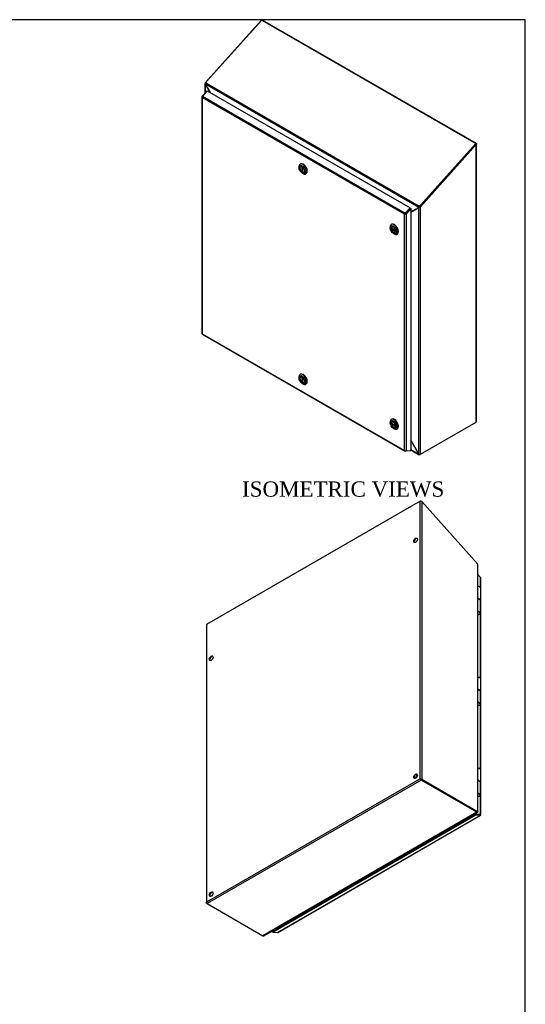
# Model space of a CAD drawing. Header units: inches. Extents: x 1 to 240, y -1 to 159.
# Tile 25 of 25: x 190 to 240, y 62 to 159. Entities that reach past the tile are written whole.
import ezdxf
from ezdxf.enums import TextEntityAlignment as Align

# ---------------------------------------------------------------- set-up
doc = ezdxf.new("R2010")
doc.units = ezdxf.units.IN
doc.header["$MEASUREMENT"] = 0
for name, color, linetype in [('COM70220', 7, 'Continuous'), ('COM70699-8', 7, 'Continuous'), ('COM70702-5', 7, 'Continuous'), ('COM70705-8', 7, 'Continuous'), ('Default', 7, 'Continuous'), ('HNG86659-1', 7, 'Continuous'), ('LOK10031', 7, 'Continuous'), ('LOK10031_INSERT', 7, 'Continuous'), ('PKT99', 7, 'Continuous'), ('STD26089', 7, 'Continuous')]:
    doc.layers.add(name, color=color, linetype=linetype)
doc.styles.add('SEACAD_Times_New_Roman', font='times.ttf')

# ---------------------------------------------------------------- blocks, each defined once
blk = doc.blocks.new('SE6')
at = {"layer": 'COM70699-8', "color": 7, "linetype": 'Continuous'}
for p, q in [((213.498, 159.131), (207.994, 152.99)), ((213.51, 159.124), (213.498, 159.131)), ((213.65, 159.166), (213.607, 159.141)), ((213.65, 159.166), (234.711, 147.007)), ((207.962, 152.92), (207.962, 151.956)), ((207.975, 152.974), (207.994, 152.99)), ((208.038, 152.954), (207.975, 152.974)), ((207.994, 152.99), (208.044, 152.96)), ((208.008, 152.847), (207.994, 152.839)), ((207.994, 152.839), (208.454, 152.04)), ((207.994, 152.839), (207.994, 151.991)), ((229.156, 140.772), (234.66, 146.913)), ((229.207, 140.742), (234.711, 146.884)), ((234.66, 146.913), (234.711, 146.884)), ((234.711, 147.007), (234.666, 146.981)), ((234.711, 119.508), (234.711, 146.884)), ((234.742, 119.566), (234.742, 146.945)), ((228.266, 140.223), (229.054, 140.679)), ((228.266, 140.228), (228.286, 140.24)), ((228.286, 140.24), (228.3, 140.243)), ((229.091, 140.7), (229.054, 140.679)), ((229.054, 116.359), (229.054, 140.679)), ((229.156, 140.772), (229.148, 140.766)), ((229.148, 140.766), (229.182, 140.73)), ((229.207, 140.742), (229.156, 140.772)), ((229.207, 140.742), (229.182, 140.73)), ((229.207, 116.33), (229.207, 140.742)), ((229.207, 116.33), (234.711, 119.508)), ((228.266, 117.724), (229.054, 116.359)), ((229.054, 116.359), (228.266, 117.724)), ((228.266, 116.814), (229.054, 116.359)), ((228.266, 116.778), (229.102, 116.295)), ((229.054, 116.359), (229.054, 116.359)), ((229.207, 116.33), (229.156, 116.3)), ((229.156, 116.3), (229.156, 116.318))]:
    blk.add_line(p, q, dxfattribs=at)
for centre, radius, start, end in [((213.61, 158.992), 0.179, 113.59526, 128.74288), ((213.61, 158.992), 0.179, 76.81906, 103.85711), ((208.082, 152.919), 0.119, 152.95081, 222.48984), ((234.616, 146.945), 0.0541, 323.74528, 0), ((228.262, 140.076), 0.165, 81.85644, 88.60389), ((229.038, 140.909), 0.231, 274.04626, 308.82886), ((229.041, 140.785), 0.0979, 300.06547, 323.17708), ((228.856, 140.939), 0.339, 320.31695, 329.38823)]:
    blk.add_arc(centre, radius, start, end, dxfattribs=at)
for points, knots in [([(234.711, 147.007), (234.721, 146.998), (234.729, 146.988), (234.74, 146.967), (234.742, 146.956), (234.742, 146.934), (234.74, 146.923), (234.729, 146.902), (234.721, 146.892), (234.711, 146.884)], [0, 0, 0, 0, 0.25, 0.25, 0.5, 0.5, 0.75, 0.75, 1, 1, 1, 1]), ([(234.711, 119.508), (234.721, 119.516), (234.729, 119.525), (234.74, 119.545), (234.742, 119.556), (234.742, 119.566)], [0, 0, 0, 0, 0.25, 0.25, 0.5, 0.5, 0.5, 0.5]), ([(229.054, 116.359), (229.056, 116.358), (229.059, 116.355), (229.064, 116.351), (229.07, 116.346), (229.08, 116.339), (229.093, 116.332), (229.109, 116.326), (229.123, 116.322), (229.14, 116.318), (229.155, 116.317), (229.172, 116.318), (229.186, 116.321), (229.197, 116.325), (229.203, 116.327), (229.205, 116.329), (229.207, 116.33)], [0, 0, 0, 0, 0.039636, 0.079299, 0.119013, 0.178729, 0.298914, 0.359673, 0.482664, 0.545167, 0.672093, 0.736684, 0.867476, 0.933623, 0.966797, 1, 1, 1, 1]), ([(229.156, 116.3), (229.154, 116.3), (229.152, 116.298), (229.147, 116.296), (229.143, 116.295), (229.139, 116.293), (229.135, 116.292), (229.126, 116.291), (229.117, 116.291), (229.103, 116.294), (229.094, 116.299), (229.083, 116.307), (229.075, 116.316), (229.066, 116.327), (229.061, 116.338), (229.057, 116.348), (229.055, 116.354), (229.054, 116.358), (229.054, 116.359)], [0, 0, 0, 0, 0.033201, 0.066372, 0.099492, 0.132541, 0.16549, 0.198322, 0.327943, 0.391837, 0.517368, 0.57922, 0.701112, 0.761434, 0.881003, 0.940538, 0.970275, 1, 1, 1, 1])]:
    blk.add_open_spline(points, degree=3, knots=knots, dxfattribs=at)
at = {"layer": 'COM70702-5', "color": 7, "linetype": 'Continuous'}
for p, q in [((213.554, 159.172), (208.12, 153.109)), ((213.554, 159.172), (234.665, 146.984)), ((208.005, 152.863), (229.043, 140.716)), ((208.005, 152.863), (208.012, 152.821)), ((208.012, 152.821), (208.468, 152.032)), ((208.12, 153.109), (208.039, 152.974)), ((208.039, 152.974), (229.097, 140.816)), ((234.665, 146.984), (229.231, 140.92)), ((234.686, 146.943), (229.253, 140.88)), ((234.686, 146.943), (234.665, 146.984)), ((229.097, 140.816), (229.231, 140.92)), ((229.118, 140.775), (229.253, 140.88)), ((229.231, 140.92), (229.253, 140.88)), ((227.971, 140.331), (227.971, 140.331)), ((228.007, 140.371), (228.008, 140.371)), ((228.266, 140.239), (229.036, 140.683)), ((229.036, 140.683), (229.043, 140.716)), ((229.087, 140.713), (229.036, 140.683)), ((229.094, 140.746), (229.043, 140.716)), ((229.087, 140.713), (229.094, 140.746)), ((229.118, 140.775), (229.097, 140.816))]:
    blk.add_line(p, q, dxfattribs=at)
for centre, radius, start, end in [((208.176, 152.87), 0.172, 143.08329, 182.5836), ((229.212, 140.69), 0.171, 132.25568, 170.97296), ((229.153, 140.722), 0.0636, 122.72672, 157.81652)]:
    blk.add_arc(centre, radius, start, end, dxfattribs=at)
at = {"layer": 'COM70705-8', "color": 7, "linetype": 'Continuous'}
for p, q in [((207.661, 151.611), (207.661, 128.239)), ((207.672, 151.584), (207.673, 151.585)), ((207.672, 151.584), (207.672, 151.579)), ((207.693, 151.655), (208.163, 152.18)), ((207.693, 151.655), (207.706, 151.648)), ((207.693, 151.535), (207.693, 128.228)), ((227.643, 140.017), (207.693, 151.535)), ((208.192, 152.191), (207.712, 151.655)), ((207.712, 151.655), (227.713, 140.107)), ((208.163, 152.18), (208.175, 152.172)), ((208.192, 152.191), (228.193, 140.644)), ((227.643, 116.709), (227.643, 140.017)), ((227.672, 140.031), (227.673, 140.031)), ((227.673, 140.037), (227.745, 140.078)), ((227.673, 140.037), (227.673, 140.031)), ((227.713, 140.107), (228.193, 140.644)), ((227.745, 140.078), (228.215, 140.603)), ((228.215, 140.603), (227.745, 140.078)), ((227.796, 140.049), (227.745, 140.078)), ((228.266, 140.573), (227.796, 140.049)), ((227.796, 140.049), (227.796, 116.677)), ((228.215, 140.603), (228.193, 140.644)), ((228.215, 140.603), (228.266, 140.573)), ((228.266, 140.573), (228.266, 116.695)), ((207.671, 128.218), (207.672, 128.218)), ((207.672, 128.213), (207.672, 128.218)), ((207.672, 128.213), (207.673, 128.213)), ((207.693, 128.228), (227.643, 116.709)), ((207.69, 128.193), (227.691, 116.645)), ((227.672, 116.67), (227.673, 116.671)), ((227.673, 116.665), (227.673, 116.671)), ((228.193, 116.659), (227.713, 116.64)), ((227.796, 116.677), (228.266, 116.695)), ((228.204, 116.693), (228.193, 116.659))]:
    blk.add_line(p, q, dxfattribs=at)
for centre, major_axis, ratio, start_param, end_param in [((207.769, 151.611), (0.108, 0), 0.57735, 2.356194, 3.587154), ((207.744, 151.594), (0.054, 0.0935), 0.57735, 1.22173, 2.049297), ((207.769, 151.579), (-0.086, 0.136), 0.549, 1.242088, 1.548986), ((207.769, 151.579), (-0.078, 0.123), 0.60466, 1.204587, 1.544038), ((227.72, 140.061), (-0.114, -0.059), 0.041488, 0.811828, 1.118725), ((227.72, 140.061), (-0.108, -0.057), 0.041976, 0.763364, 1.102814), ((227.745, 140.046), (0.054, 0.0935), 0.57735, 1.22173, 2.049297), ((227.72, 140.093), (0.108, 0), 0.57735, 4.266828, 5.497787), ((227.72, 140.061), (0.036, 0.0189), 0.041976, -1.166142, -0.854205), ((207.769, 128.239), (0.108, 0), 0.57735, 3.141593, 3.587154), ((207.769, 128.272), (-0.114, -0.059), 0.041488, 0.50493, 0.811828), ((207.744, 128.287), (0.054, 0.0935), 0.57735, 2.663092, 3.141593), ((207.769, 128.272), (-0.108, -0.057), 0.041976, 0.423914, 0.763364), ((227.72, 116.754), (0.078, -0.123), 0.60466, 4.68563, 5.025081), ((227.72, 116.754), (0.086, -0.136), 0.549, 4.690578, 4.997476), ((227.745, 116.739), (0.054, 0.0935), 0.57735, 2.663092, 3.490659), ((227.72, 116.721), (0.108, 0), 0.57735, 4.266828, 5.497787)]:
    blk.add_ellipse(centre, major_axis=major_axis, ratio=ratio, start_param=start_param, end_param=end_param, dxfattribs=at)
at = {"layer": 'LOK10031', "color": 7, "linetype": 'Continuous'}
for p, q in [((217.393, 144.975), (217.351, 144.95)), ((217.237, 144.698), (217.237, 144.617)), ((217.555, 144.065), (217.626, 144.025)), ((217.901, 143.997), (217.943, 144.022)), ((226.384, 139.018), (226.342, 138.994)), ((226.228, 138.742), (226.228, 138.66)), ((226.546, 138.109), (226.617, 138.068)), ((226.892, 138.041), (226.934, 138.066)), ((217.237, 123.946), (217.237, 123.864)), ((217.393, 124.222), (217.351, 124.198)), ((217.555, 123.313), (217.626, 123.273)), ((217.901, 123.245), (217.943, 123.27)), ((226.228, 119.521), (226.228, 119.439)), ((226.384, 119.797), (226.342, 119.773)), ((226.546, 118.888), (226.617, 118.847)), ((226.892, 118.82), (226.934, 118.844))]:
    blk.add_line(p, q, dxfattribs=at)
for centre, major_axis in [((217.555, 144.433), (-0.225, 0.39)), ((217.555, 144.433), (-0.157, 0.273)), ((226.546, 138.477), (-0.225, 0.39)), ((226.546, 138.477), (-0.158, 0.273)), ((217.555, 123.681), (-0.225, 0.39)), ((217.555, 123.681), (-0.158, 0.273)), ((226.546, 119.255), (-0.225, 0.39)), ((226.546, 119.255), (-0.157, 0.273))]:
    blk.add_ellipse(centre, major_axis=major_axis, ratio=0.57735, dxfattribs=at)
for centre, start_param, end_param in [((217.626, 144.474), 0, 0.785398), ((217.626, 144.474), 2.356194, 6.283185), ((217.668, 144.498), 3.141593, 6.283185), ((226.617, 138.517), 0, 0.785398), ((226.617, 138.517), 2.356194, 6.283185), ((226.659, 138.542), 3.141593, 6.283185), ((217.626, 123.722), 0, 0.785398), ((217.626, 123.722), 2.356194, 6.283185), ((217.668, 123.746), 3.141593, 6.283185), ((226.617, 119.296), 0, 0.785398), ((226.617, 119.296), 2.356194, 6.283185), ((226.659, 119.321), 3.141593, 6.283185)]:
    blk.add_ellipse(centre, major_axis=(-0.275, 0.476), ratio=0.57735, start_param=start_param, end_param=end_param, dxfattribs=at)
at = {"layer": 'LOK10031_INSERT', "color": 7, "linetype": 'Continuous'}
for p, q in [((217.419, 144.715), (217.399, 144.704)), ((217.527, 144.702), (217.529, 144.703)), ((217.527, 144.702), (217.527, 144.196)), ((217.583, 144.229), (217.527, 144.196)), ((217.585, 144.671), (217.583, 144.67)), ((217.583, 144.163), (217.583, 144.67)), ((217.711, 144.162), (217.731, 144.174)), ((226.765, 138.383), (226.327, 138.636)), ((226.327, 138.57), (226.383, 138.603)), ((226.327, 138.57), (226.765, 138.317)), ((226.409, 138.759), (226.39, 138.747)), ((226.702, 138.206), (226.722, 138.217)), ((226.765, 138.383), (226.767, 138.384)), ((226.767, 138.319), (226.765, 138.317)), ((217.419, 123.963), (217.399, 123.951)), ((217.527, 123.95), (217.529, 123.951)), ((217.527, 123.95), (217.527, 123.444)), ((217.583, 123.477), (217.527, 123.444)), ((217.585, 123.918), (217.583, 123.918)), ((217.583, 123.411), (217.583, 123.918)), ((217.711, 123.41), (217.731, 123.422)), ((226.409, 119.537), (226.39, 119.526)), ((226.765, 119.162), (226.327, 119.415)), ((226.327, 119.349), (226.383, 119.382)), ((226.327, 119.349), (226.765, 119.096)), ((226.702, 118.985), (226.722, 118.996)), ((226.765, 119.162), (226.767, 119.162)), ((226.767, 119.097), (226.765, 119.096))]:
    blk.add_line(p, q, dxfattribs=at)
for centre, major_axis, start_param, end_param in [((217.555, 144.433), (0.156, -0.271), 2.484547, 5.369435), ((217.555, 144.433), (-0.156, 0.271), 2.484547, 5.369435), ((226.546, 138.477), (0.156, -0.271), 0.91375, 3.798639), ((226.546, 138.477), (-0.156, 0.271), 0.91375, 3.798639), ((217.555, 123.681), (0.156, -0.271), 2.484547, 5.369435), ((217.555, 123.681), (-0.156, 0.271), 2.484547, 5.369435), ((226.546, 119.255), (0.156, -0.271), 0.91375, 3.798639), ((226.546, 119.255), (-0.156, 0.271), 0.91375, 3.798639)]:
    blk.add_ellipse(centre, major_axis=major_axis, ratio=0.57735, start_param=start_param, end_param=end_param, dxfattribs=at)
blk = doc.blocks.new('SE7')
at = {"layer": 'COM70220', "color": 7, "linetype": 'Continuous'}
blk.add_arc((215.46, 69.954), 0.358, 236.13072, 240.11493, dxfattribs=at)
for centre, major_axis, start_param, end_param in [((234.706, 80.942), (0.125, -0.217), -1.368171, -1.272424), ((215.53, 70.075), (0.25, 0.433), 3.143753, 3.166374), ((215.53, 69.87), (0.125, -0.217), -1.368171, -1.247847)]:
    blk.add_ellipse(centre, major_axis=major_axis, ratio=0.57735, start_param=start_param, end_param=end_param, dxfattribs=at)
at = {"layer": 'COM70699-8', "color": 7, "linetype": 'Continuous'}
for p, q in [((229.187, 111.696), (208.126, 99.537)), ((229.187, 84.314), (229.187, 111.696)), ((229.339, 111.661), (234.843, 105.52)), ((229.339, 111.661), (229.339, 84.285)), ((234.862, 105.504), (234.843, 105.52)), ((234.843, 105.52), (234.843, 81.107)), ((234.875, 81.063), (234.875, 105.45)), ((208.095, 99.475), (208.095, 72.096)), ((208.126, 99.537), (208.126, 72.155)), ((229.187, 84.314), (208.126, 72.155)), ((229.288, 84.197), (208.177, 72.008)), ((229.238, 84.285), (229.187, 84.314)), ((229.339, 84.285), (229.288, 84.256)), ((229.288, 84.256), (234.793, 81.078)), ((229.288, 84.197), (229.288, 84.255)), ((234.792, 81.078), (229.288, 84.255)), ((234.792, 81.019), (229.288, 84.197)), ((229.339, 84.285), (234.843, 81.107)), ((234.792, 81.019), (213.681, 68.83)), ((213.735, 68.825), (234.847, 81.014)), ((234.623, 80.836), (215.072, 69.548)), ((233.942, 81.569), (233.942, 81.569)), ((233.942, 81.569), (233.942, 81.569)), ((234.792, 81.019), (234.792, 81.078)), ((234.843, 81.107), (234.793, 81.078)), ((234.843, 81.048), (234.803, 81.072)), ((234.843, 81.048), (234.803, 81.072)), ((208.126, 72.038), (208.147, 72.05)), ((208.177, 72.008), (208.126, 72.038)), ((208.177, 72.008), (213.681, 68.83)), ((215.059, 69.556), (215.038, 69.577)), ((215.072, 69.548), (215.039, 69.578)), ((215.059, 69.556), (215.061, 69.558))]:
    blk.add_line(p, q, dxfattribs=at)
for centre, radius, start, end in [((229.227, 111.522), 0.179, 51.25712, 103.18094), ((234.755, 105.449), 0.119, 0.26091, 27.04919), ((229.233, 84.145), 0.175, 52.83503, 105.44396), ((229.356, 84.358), 0.175, 194.55604, 247.16497), ((229.224, 84.203), 0.0827, 39.26412, 80.88949), ((229.302, 84.337), 0.0827, 219.11051, 260.73588), ((234.709, 80.921), 0.177, 58.03052, 61.9696), ((208.3, 72.133), 0.175, 172.83503, 225.44396)]:
    blk.add_arc(centre, radius, start, end, dxfattribs=at)
for centre in [(228.733, 107.847), (208.58, 96.211), (228.733, 84.576), (208.58, 72.941)]:
    blk.add_ellipse(centre, major_axis=(-0.125, -0.217), ratio=0.57735, dxfattribs=at)
for centre in [(228.784, 107.817), (208.631, 96.182), (228.784, 84.547), (208.631, 72.912)]:
    blk.add_ellipse(centre, major_axis=(-0.125, -0.217), ratio=0.57735, start_param=3.346674, end_param=6.078104, dxfattribs=at)
for points, knots in [([(208.126, 99.537), (208.116, 99.528), (208.108, 99.518), (208.097, 99.497), (208.095, 99.486), (208.095, 99.475)], [0, 0, 0, 0, 0.25, 0.25, 0.5, 0.5, 0.5, 0.5]), ([(233.942, 81.569), (233.942, 81.569), (233.942, 81.569), (233.945, 81.567), (233.949, 81.565), (233.955, 81.561), (233.961, 81.558), (233.967, 81.555), (233.97, 81.552), (233.972, 81.551), (233.973, 81.551)], [0.4708857, 0.4708857, 0.4708857, 0.4708857, 0.5596361, 0.6168661, 0.7285406, 0.7834582, 0.892097, 0.9460933, 0.9730525, 1, 1, 1, 1]), ([(233.963, 81.557), (233.963, 81.557), (233.961, 81.558), (233.956, 81.561), (233.951, 81.564), (233.946, 81.567), (233.943, 81.568), (233.942, 81.569), (233.942, 81.569), (233.942, 81.569)], [0.1012276, 0.1012276, 0.1012276, 0.1012276, 0.1079223, 0.1621206, 0.2715002, 0.3269991, 0.4404189, 0.4989491, 0.5292576, 0.5292576, 0.5292576, 0.5292576]), ([(234.792, 81.078), (234.796, 81.076), (234.798, 81.074), (234.802, 81.072), (234.803, 81.072), (234.803, 81.071), (234.802, 81.072), (234.8, 81.073), (234.799, 81.074), (234.796, 81.076), (234.794, 81.077), (234.792, 81.078)], [0, 0, 0, 0, 0.25, 0.25, 0.5, 0.5, 0.75, 0.75, 0.875, 0.875, 1, 1, 1, 1]), ([(234.843, 81.048), (234.844, 81.047), (234.845, 81.044), (234.846, 81.04), (234.847, 81.035), (234.848, 81.028), (234.847, 81.021), (234.845, 81.015), (234.842, 81.011), (234.836, 81.007), (234.829, 81.006), (234.82, 81.007), (234.811, 81.01), (234.802, 81.014), (234.797, 81.017), (234.794, 81.018), (234.792, 81.019)], [0, 0, 0, 0, 0.039636, 0.079299, 0.119013, 0.178729, 0.298914, 0.359673, 0.482665, 0.545168, 0.672094, 0.736685, 0.867476, 0.933625, 0.966802, 1, 1, 1, 1]), ([(234.806, 81.067), (234.806, 81.067), (234.806, 81.067), (234.805, 81.068), (234.804, 81.07), (234.803, 81.072)], [0.4330295, 0.4330295, 0.4330295, 0.4330295, 0.5314815, 0.7745201, 1, 1, 1, 1]), ([(234.843, 81.107), (234.845, 81.106), (234.847, 81.105), (234.851, 81.102), (234.855, 81.1), (234.858, 81.098), (234.861, 81.095), (234.866, 81.09), (234.871, 81.085), (234.875, 81.077), (234.876, 81.071), (234.874, 81.065), (234.871, 81.06), (234.865, 81.056), (234.858, 81.052), (234.851, 81.05), (234.847, 81.049), (234.845, 81.049), (234.843, 81.048)], [0, 0, 0, 0, 0.033201, 0.066372, 0.099492, 0.132541, 0.16549, 0.198322, 0.327943, 0.391837, 0.517368, 0.57922, 0.701112, 0.761434, 0.881003, 0.940538, 0.970275, 1, 1, 1, 1]), ([(208.126, 72.038), (208.116, 72.046), (208.108, 72.055), (208.097, 72.075), (208.095, 72.086), (208.095, 72.107), (208.097, 72.117), (208.108, 72.137), (208.116, 72.147), (208.126, 72.155)], [0, 0, 0, 0, 0.25, 0.25, 0.5, 0.5, 0.75, 0.75, 1, 1, 1, 1]), ([(213.681, 68.83), (213.683, 68.83), (213.685, 68.828), (213.69, 68.826), (213.694, 68.825), (213.698, 68.823), (213.702, 68.822), (213.711, 68.821), (213.72, 68.821), (213.733, 68.824), (213.739, 68.827), (213.743, 68.829)], [0, 0, 0, 0, 0.0332008, 0.0663716, 0.0994919, 0.1325405, 0.1654905, 0.1983218, 0.3279431, 0.3918375, 0.4918124, 0.4918124, 0.4918124, 0.4918124])]:
    blk.add_open_spline(points, degree=3, knots=knots, dxfattribs=at)
at = {"layer": 'COM70705-8', "color": 7, "linetype": 'Continuous'}
for p, q in [((235.144, 104.185), (234.875, 104.486)), ((235.144, 103.197), (235.144, 104.185)), ((235.176, 80.769), (235.176, 104.141)), ((235.144, 94.224), (235.144, 100.64)), ((235.144, 85.251), (235.144, 91.668)), ((235.144, 80.814), (235.144, 82.695)), ((214.622, 69.255), (234.623, 80.802)), ((214.644, 69.189), (234.645, 80.737)), ((215.124, 69.17), (235.125, 80.718)), ((215.146, 69.175), (235.147, 80.723)), ((234.623, 81.175), (234.623, 81.176)), ((234.623, 80.802), (234.623, 80.885)), ((234.623, 80.802), (234.674, 80.832)), ((235.093, 80.784), (234.623, 80.802)), ((234.623, 80.802), (235.093, 80.784)), ((234.623, 80.802), (234.645, 80.737)), ((235.125, 80.718), (234.645, 80.737)), ((234.674, 81.146), (234.674, 81.146)), ((234.674, 80.832), (234.674, 80.914)), ((234.674, 80.832), (235.144, 80.814)), ((235.088, 80.784), (235.088, 80.784)), ((235.144, 80.814), (235.093, 80.784)), ((235.165, 80.743), (235.093, 80.784)), ((214.571, 69.308), (214.571, 69.225)), ((214.571, 69.225), (214.622, 69.255)), ((214.633, 69.223), (214.571, 69.225)), ((214.622, 69.337), (214.622, 69.255)), ((214.622, 69.255), (214.622, 69.255)), ((214.622, 69.255), (214.644, 69.189)), ((214.644, 69.189), (215.124, 69.17)), ((215.092, 69.559), (215.092, 69.526)), ((215.143, 69.555), (215.143, 69.589))]:
    blk.add_line(p, q, dxfattribs=at)
for centre, major_axis, start_param, end_param in [((235.068, 104.141), (-0.108, 0), 3.141593, 3.926991), ((235.093, 80.816), (-0.054, 0.0935), 2.792527, 3.551924), ((235.068, 80.769), (-0.108, 0), 2.696031, 3.926991), ((215.092, 69.269), (-0.054, 0.0935), 2.792527, 3.141593)]:
    blk.add_ellipse(centre, major_axis=major_axis, ratio=0.57735, start_param=start_param, end_param=end_param, dxfattribs=at)
at = {"layer": 'HNG86659-1', "color": 7, "linetype": 'Continuous'}
for p, q in [((235.158, 101.935), (235.158, 103.161)), ((235.042, 102.01), (234.875, 102.116)), ((235.097, 101.962), (234.875, 102.104)), ((235.097, 101.962), (235.097, 100.766)), ((235.158, 100.677), (235.158, 101.903)), ((234.875, 100.873), (235.097, 100.766)), ((235.101, 100.702), (234.875, 100.812)), ((235.113, 100.697), (234.875, 100.812)), ((235.113, 100.697), (235.101, 100.702)), ((235.158, 92.962), (235.158, 94.188)), ((235.042, 93.037), (234.875, 93.144)), ((235.097, 92.99), (234.875, 93.131)), ((235.097, 92.99), (235.097, 91.793)), ((235.158, 91.705), (235.158, 92.93)), ((234.875, 91.901), (235.097, 91.793)), ((235.101, 91.729), (234.875, 91.839)), ((235.113, 91.724), (234.875, 91.839)), ((235.113, 91.724), (235.101, 91.729)), ((235.158, 83.989), (235.158, 85.215)), ((235.042, 84.064), (234.875, 84.171)), ((235.097, 84.017), (234.875, 84.158)), ((235.097, 84.017), (235.097, 82.82)), ((235.158, 82.732), (235.158, 83.957)), ((234.875, 82.928), (235.097, 82.82)), ((235.113, 82.751), (234.875, 82.867)), ((235.101, 82.757), (234.875, 82.866)), ((235.113, 82.751), (235.101, 82.757))]:
    blk.add_line(p, q, dxfattribs=at)
for centre, radius, start, end in [((234.883, 102.954), 0.351, 82.48799, 91.23942), ((234.877, 102.888), 0.412, 58.97966, 90.22746), ((234.941, 101.748), 0.297, 61.18456, 80.93221), ((234.935, 101.833), 0.208, 38.72371, 58.70287), ((234.889, 100.896), 0.364, 267.67837, 283.68717), ((234.936, 100.598), 0.233, 34.84164, 46.39305), ((234.883, 93.982), 0.351, 82.48799, 91.23942), ((234.877, 93.915), 0.412, 58.97966, 90.22746), ((234.941, 92.775), 0.297, 61.18456, 80.93221), ((234.935, 92.86), 0.208, 38.72371, 58.70287), ((234.889, 91.923), 0.364, 267.67837, 283.68717), ((234.936, 91.625), 0.233, 34.84164, 46.39305), ((234.883, 85.009), 0.351, 82.48799, 91.23942), ((234.877, 84.942), 0.412, 58.97966, 90.22746), ((234.941, 83.802), 0.297, 61.18456, 80.93221), ((234.935, 83.887), 0.208, 38.72371, 58.70287), ((234.889, 82.95), 0.364, 267.67837, 283.68717), ((234.936, 82.652), 0.233, 34.84164, 46.39305)]:
    blk.add_arc(centre, radius, start, end, dxfattribs=at)
for centre, major_axis, ratio, start_param, end_param in [((234.922, 101.935), (-0.236, 0), 0.57735, 3.141593, 4.605551), ((234.922, 101.903), (-0.236, 0), 0.57735, 3.925794, 4.317393), ((234.922, 101.903), (-0.236, 0), 0.57735, 3.141593, 3.925794), ((234.922, 100.641), (-0.202, -0.021), 0.501281, 1.287955, 3.570645), ((234.922, 92.962), (-0.236, 0), 0.57735, 3.141593, 4.605551), ((234.922, 92.93), (-0.236, 0), 0.57735, 3.925794, 4.317393), ((234.922, 92.93), (-0.236, 0), 0.57735, 3.141593, 3.925794), ((234.922, 91.669), (-0.202, -0.021), 0.501281, 1.287955, 3.570645), ((234.922, 83.989), (-0.236, 0), 0.57735, 3.141593, 4.605551), ((234.922, 83.957), (-0.236, 0), 0.57735, 3.925794, 4.317393), ((234.922, 83.957), (-0.236, 0), 0.57735, 3.141593, 3.925794), ((234.922, 82.696), (-0.202, -0.021), 0.501281, 1.287955, 3.570645)]:
    blk.add_ellipse(centre, major_axis=major_axis, ratio=ratio, start_param=start_param, end_param=end_param, dxfattribs=at)
for points in [[(234.901, 103.306), (234.892, 103.306), (234.884, 103.306), (234.875, 103.306)], [(234.901, 94.333), (234.892, 94.333), (234.884, 94.333), (234.875, 94.333)], [(234.901, 85.36), (234.892, 85.36), (234.884, 85.36), (234.875, 85.36)]]:
    blk.add_open_spline(points, degree=3, dxfattribs=at)
for points, knots in [([(235.154, 103.179), (235.154, 103.179), (235.153, 103.195), (235.129, 103.223), (235.086, 103.259), (235.024, 103.286), (234.966, 103.301), (234.936, 103.302), (234.929, 103.303)], [0, 0, 0, 0, 0.010312, 0.216575, 0.441944, 0.688869, 0.936165, 1, 1, 1, 1]), ([(235.158, 103.161), (235.158, 103.166), (235.157, 103.17), (235.154, 103.181), (235.151, 103.187), (235.144, 103.199), (235.139, 103.205), (235.128, 103.216), (235.121, 103.221), (235.11, 103.229), (235.106, 103.231), (235.098, 103.236), (235.093, 103.239), (235.089, 103.241)], [0.3971419, 0.3971419, 0.3971419, 0.3971419, 0.5, 0.5, 0.625, 0.625, 0.75, 0.75, 0.875, 0.875, 0.9375, 0.9375, 1, 1, 1, 1]), ([(235.158, 103.13), (235.159, 103.131), (235.16, 103.138), (235.16, 103.145), (235.16, 103.152)], [0.16451588, 0.16451588, 0.16451588, 0.16451588, 0.17068667, 0.21362014, 0.21362014, 0.21362014, 0.21362014]), ([(234.975, 100.542), (234.983, 100.544), (235.014, 100.548), (235.068, 100.57), (235.119, 100.604), (235.149, 100.637), (235.152, 100.655), (235.153, 100.659)], [0, 0, 0, 0, 0.083083, 0.376714, 0.677201, 0.941403, 1, 1, 1, 1]), ([(235.127, 100.73), (235.126, 100.727), (235.124, 100.723), (235.12, 100.717), (235.118, 100.713), (235.114, 100.709), (235.113, 100.708), (235.111, 100.705), (235.11, 100.704), (235.11, 100.702), (235.11, 100.7), (235.111, 100.699), (235.112, 100.698), (235.113, 100.697)], [0, 0, 0, 0, 0.25, 0.25, 0.5, 0.5, 0.625, 0.625, 0.75, 0.75, 0.875, 0.875, 1, 1, 1, 1]), ([(235.127, 100.73), (235.133, 100.726), (235.139, 100.72), (235.148, 100.71), (235.151, 100.704), (235.158, 100.687), (235.159, 100.675), (235.155, 100.661), (235.155, 100.66), (235.155, 100.659)], [0, 0, 0, 0, 0.125, 0.125, 0.25, 0.25, 0.5, 0.5, 0.5238754, 0.5238754, 0.5238754, 0.5238754]), ([(235.154, 94.206), (235.154, 94.207), (235.153, 94.222), (235.129, 94.251), (235.086, 94.286), (235.024, 94.313), (234.966, 94.329), (234.936, 94.33), (234.929, 94.33)], [0, 0, 0, 0, 0.010312, 0.216575, 0.441944, 0.688869, 0.936165, 1, 1, 1, 1]), ([(235.158, 94.188), (235.158, 94.193), (235.157, 94.198), (235.154, 94.209), (235.151, 94.215), (235.144, 94.226), (235.139, 94.232), (235.128, 94.243), (235.121, 94.249), (235.11, 94.256), (235.106, 94.259), (235.098, 94.263), (235.093, 94.266), (235.089, 94.268)], [0.3971419, 0.3971419, 0.3971419, 0.3971419, 0.5, 0.5, 0.625, 0.625, 0.75, 0.75, 0.875, 0.875, 0.9375, 0.9375, 1, 1, 1, 1]), ([(235.158, 94.158), (235.159, 94.159), (235.16, 94.166), (235.16, 94.173), (235.16, 94.179)], [0.16451588, 0.16451588, 0.16451588, 0.16451588, 0.17068667, 0.21362014, 0.21362014, 0.21362014, 0.21362014]), ([(234.975, 91.57), (234.983, 91.571), (235.014, 91.575), (235.068, 91.597), (235.119, 91.631), (235.149, 91.664), (235.152, 91.683), (235.153, 91.687)], [0, 0, 0, 0, 0.083083, 0.376714, 0.677201, 0.941403, 1, 1, 1, 1]), ([(235.127, 91.758), (235.126, 91.754), (235.124, 91.751), (235.12, 91.744), (235.118, 91.741), (235.114, 91.737), (235.113, 91.735), (235.111, 91.733), (235.11, 91.731), (235.11, 91.729), (235.11, 91.728), (235.111, 91.726), (235.112, 91.725), (235.113, 91.724)], [0, 0, 0, 0, 0.25, 0.25, 0.5, 0.5, 0.625, 0.625, 0.75, 0.75, 0.875, 0.875, 1, 1, 1, 1]), ([(235.127, 91.758), (235.133, 91.753), (235.139, 91.748), (235.148, 91.737), (235.151, 91.731), (235.158, 91.714), (235.159, 91.702), (235.155, 91.689), (235.155, 91.688), (235.155, 91.686)], [0, 0, 0, 0, 0.125, 0.125, 0.25, 0.25, 0.5, 0.5, 0.5238754, 0.5238754, 0.5238754, 0.5238754]), ([(235.154, 85.233), (235.154, 85.234), (235.153, 85.249), (235.129, 85.278), (235.086, 85.313), (235.024, 85.34), (234.966, 85.356), (234.936, 85.357), (234.929, 85.357)], [0, 0, 0, 0, 0.010312, 0.216575, 0.441944, 0.688869, 0.936165, 1, 1, 1, 1]), ([(235.158, 85.215), (235.158, 85.22), (235.157, 85.225), (235.154, 85.236), (235.151, 85.242), (235.144, 85.253), (235.139, 85.259), (235.128, 85.27), (235.121, 85.276), (235.11, 85.283), (235.106, 85.286), (235.098, 85.291), (235.093, 85.293), (235.089, 85.295)], [0.3971419, 0.3971419, 0.3971419, 0.3971419, 0.5, 0.5, 0.625, 0.625, 0.75, 0.75, 0.875, 0.875, 0.9375, 0.9375, 1, 1, 1, 1]), ([(235.158, 85.185), (235.159, 85.186), (235.16, 85.193), (235.16, 85.2), (235.16, 85.206)], [0.16451588, 0.16451588, 0.16451588, 0.16451588, 0.17068667, 0.21361921, 0.21361921, 0.21361921, 0.21361921]), ([(234.975, 82.597), (234.983, 82.598), (235.014, 82.603), (235.068, 82.624), (235.119, 82.658), (235.149, 82.691), (235.152, 82.71), (235.153, 82.714)], [0, 0, 0, 0, 0.083083, 0.376714, 0.677201, 0.941403, 1, 1, 1, 1]), ([(235.127, 82.785), (235.126, 82.781), (235.124, 82.778), (235.12, 82.771), (235.118, 82.768), (235.114, 82.764), (235.113, 82.762), (235.111, 82.76), (235.11, 82.758), (235.11, 82.756), (235.11, 82.755), (235.111, 82.753), (235.112, 82.752), (235.113, 82.751)], [0, 0, 0, 0, 0.25, 0.25, 0.5, 0.5, 0.625, 0.625, 0.75, 0.75, 0.875, 0.875, 1, 1, 1, 1]), ([(235.127, 82.785), (235.133, 82.78), (235.139, 82.775), (235.148, 82.764), (235.151, 82.758), (235.158, 82.741), (235.159, 82.729), (235.155, 82.716), (235.155, 82.715), (235.155, 82.714)], [0, 0, 0, 0, 0.125, 0.125, 0.25, 0.25, 0.5, 0.5, 0.5238754, 0.5238754, 0.5238754, 0.5238754])]:
    blk.add_open_spline(points, degree=3, knots=knots, dxfattribs=at)
at = {"layer": 'PKT99', "color": 7, "linetype": 'Continuous'}
for p, q in [((229.329, 84.232), (229.329, 84.232)), ((229.506, 84.13), (229.506, 84.13)), ((229.541, 84.109), (229.541, 84.11)), ((229.683, 84.028), (229.682, 84.028)), ((229.725, 84.004), (229.725, 84.003)), ((229.771, 83.977), (229.771, 83.977)), ((230.036, 83.824), (230.036, 83.824)), ((230.079, 83.799), (230.078, 83.799)), ((231.74, 82.84), (231.74, 82.84)), ((232.182, 82.585), (232.182, 82.585)), ((232.267, 82.536), (232.267, 82.536)), ((232.843, 82.203), (232.843, 82.203))]:
    blk.add_line(p, q, dxfattribs=at)
for centre, major_axis, start_param, end_param in [((228.765, 84.686), (-0.125, -0.217), 1.298588, 1.719294), ((229.373, 83.339), (-1, -1.732), 4.407238, 4.44787)]:
    blk.add_ellipse(centre, major_axis=major_axis, ratio=0.57735, start_param=start_param, end_param=end_param, dxfattribs=at)
at = {"layer": 'STD26089', "color": 7, "linetype": 'Continuous'}
for p, q in [((228.833, 84.735), (228.795, 84.757)), ((228.607, 84.432), (228.645, 84.41))]:
    blk.add_line(p, q, dxfattribs=at)
blk.add_ellipse((228.739, 84.573), major_axis=(-0.094, -0.162), ratio=0.57735, start_param=0, end_param=3.141593, dxfattribs=at)
blk = doc.blocks.new('BORDER')
at = {"layer": 'Default', "color": 7, "linetype": 'Continuous'}
for p, q in [((0, 27.86), (-41.86, 27.86)), ((0, 0), (0, 27.86))]:
    blk.add_line(p, q, dxfattribs=at)

msp = doc.modelspace()

# ---------------------------------------------------------------- block references
at = {"layer": 'Default', "color": 7, "xscale": 5.7, "yscale": 5.7, "zscale": 5.7}
msp.add_blockref('BORDER', (239.562, 0.401), dxfattribs=at)
at = {"layer": 'Default'}
for name in ['SE6', 'SE7']:
    msp.add_blockref(name, (0, 0), dxfattribs=at)

# ---------------------------------------------------------------- texts
at = {"layer": 'Default', "color": 7, "linetype": 'Continuous', "style": 'SEACAD_Times_New_Roman'}
msp.add_text('ISOMETRIC VIEWS', height=1.5, dxfattribs=at).set_placement((211.62, 113.652), align=Align.TOP_LEFT)

doc.saveas('drawing.dxf')
